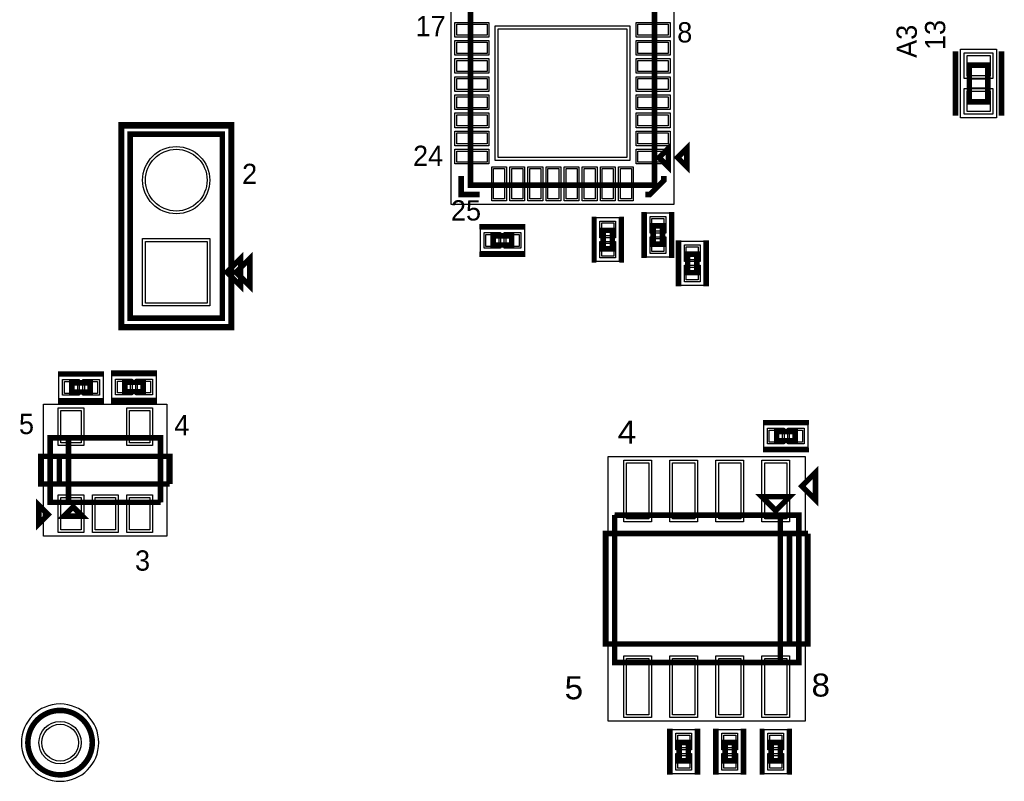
# Model space of a CAD drawing. Extents: x -10 to 137, y -32 to 198.
# Tile 77 of 83: x 81 to 108, y 123 to 144. Entities that reach past the tile are written whole.
import ezdxf

# ---------------------------------------------------------------- set-up
doc = ezdxf.new("R2010")
doc.units = 0
for name, color, linetype in [('PG_ASSEMBLY_TOP', 120, 'CONTINUOUS'), ('PG_DFA_BOUND_TOP', 95, 'CONTINUOUS'), ('PG_PLACE_BOUND_TOP', 23, 'CONTINUOUS'), ('PG_SILKSCREEN_TOP', 7, 'CONTINUOUS'), ('PIN_PASTEMASK_TOP', 212, 'CONTINUOUS'), ('PIN_SOLDERMASK_TOP', 2, 'CONTINUOUS'), ('PIN_TOP', 3, 'CONTINUOUS'), ('VKO_TOP', 243, 'CONTINUOUS')]:
    doc.layers.add(name, color=color, linetype=linetype)

msp = doc.modelspace()

# ---------------------------------------------------------------- linework, layer by layer
at = {"layer": 'PG_ASSEMBLY_TOP', "const_width": 0.1524}
for points in [[(98.41738, 144.997424), (93.33738, 144.997424), (93.33738, 139.917424), (98.41738, 139.917424), (98.41738, 144.997424)], [(107.103926, 143.23187), (107.103926, 142.21587), (107.611926, 142.21587), (107.611926, 143.23187), (107.103926, 143.23187)], [(83.94827, 141.32687), (83.94827, 136.24687), (86.48827, 136.24687), (86.48827, 141.32687), (83.94827, 141.32687)], [(98.54438, 140.679424), (98.79838, 140.425424), (98.79838, 140.933424), (98.54438, 140.679424)], [(98.381312, 138.799316), (98.381312, 138.291316), (98.635312, 138.291316), (98.635312, 138.799316), (98.381312, 138.799316)], [(94.474538, 138.520424), (93.966538, 138.520424), (93.966538, 138.266424), (94.474538, 138.266424), (94.474538, 138.520424)], [(97.254314, 138.164316), (97.254314, 138.672316), (97.000314, 138.672316), (97.000314, 138.164316), (97.254314, 138.164316)], [(86.61527, 137.51687), (86.99627, 137.89787), (86.99627, 137.13587), (86.61527, 137.51687)], [(99.586034, 137.506202), (99.586034, 138.014202), (99.332034, 138.014202), (99.332034, 137.506202), (99.586034, 137.506202)], [(82.337148, 134.211314), (82.845148, 134.211314), (82.845148, 134.465314), (82.337148, 134.465314), (82.337148, 134.211314)], [(83.797648, 134.223506), (84.305648, 134.223506), (84.305648, 134.477506), (83.797648, 134.477506), (83.797648, 134.223506)], [(101.787452, 132.86994), (102.295452, 132.86994), (102.295452, 133.12394), (101.787452, 133.12394), (101.787452, 132.86994)], [(84.784946, 131.167378), (84.784946, 132.945378), (81.736946, 132.945378), (81.736946, 131.167378), (82.244946, 131.167378), (82.244946, 132.945378)], [(82.244946, 132.945378), (82.244946, 131.167378), (84.784946, 131.167378)], [(101.761544, 130.942334), (102.142544, 131.323334), (101.380544, 131.323334), (101.761544, 130.942334)], [(82.371946, 131.040378), (82.117946, 130.786378), (82.625946, 130.786378), (82.371946, 131.040378)], [(97.316544, 130.815334), (97.316544, 126.751334), (102.396544, 126.751334), (102.396544, 130.815334), (101.888544, 130.815334), (101.888544, 126.751334)], [(101.888544, 126.751334), (101.888544, 130.815334), (97.316544, 130.815334)], [(99.348544, 124.03582), (99.348544, 124.54382), (99.094544, 124.54382), (99.094544, 124.03582), (99.348544, 124.03582)], [(100.618544, 124.03582), (100.618544, 124.54382), (100.364544, 124.54382), (100.364544, 124.03582), (100.618544, 124.03582)], [(101.634544, 124.54382), (101.634544, 124.03582), (101.888544, 124.03582), (101.888544, 124.54382), (101.634544, 124.54382)]]:
    msp.add_lwpolyline(points, dxfattribs=at)
msp.add_lwpolyline([(82.90179, 124.53874, 1), (81.12379, 124.53874, 1), (82.90179, 124.53874)], format="xyb", dxfattribs=at)
at = {"layer": 'PG_DFA_BOUND_TOP'}
for points in [[(98.948748, 145.528792), (98.948748, 139.386056), (92.806012, 139.386056), (92.806012, 145.528792)], [(106.862626, 143.671036), (107.853226, 143.671036), (107.853226, 141.776704), (106.862626, 141.776704)], [(83.77047, 141.50467), (86.66607, 141.50467), (86.66607, 136.06907), (83.77047, 136.06907)], [(98.825812, 139.155424), (98.825812, 137.935208), (98.190812, 137.935208), (98.190812, 139.155424)], [(97.444814, 139.028424), (97.444814, 137.808208), (96.809814, 137.808208), (96.809814, 139.028424)], [(93.61043, 138.710924), (94.830646, 138.710924), (94.830646, 138.075924), (93.61043, 138.075924)], [(99.776534, 137.150094), (99.141534, 137.150094), (99.141534, 138.37031), (99.776534, 138.37031)], [(81.98104, 134.020814), (81.98104, 134.655814), (83.201256, 134.655814), (83.201256, 134.020814)], [(83.44154, 134.033006), (83.44154, 134.668006), (84.661756, 134.668006), (84.661756, 134.033006)], [(84.962746, 130.234182), (81.559146, 130.234182), (81.559146, 133.878574), (84.962746, 133.878574)], [(101.431344, 132.67944), (101.431344, 133.31444), (102.65156, 133.31444), (102.65156, 132.67944)], [(97.138744, 132.435854), (102.574344, 132.435854), (102.574344, 125.130814), (97.138744, 125.130814)], [(99.539044, 123.679712), (98.904044, 123.679712), (98.904044, 124.899928), (99.539044, 124.899928)], [(100.809044, 123.679712), (100.174044, 123.679712), (100.174044, 124.899928), (100.809044, 124.899928)], [(101.444044, 124.899928), (102.079044, 124.899928), (102.079044, 123.679712), (101.444044, 123.679712)]]:
    msp.add_lwpolyline(points, close=True, dxfattribs=at)
msp.add_lwpolyline([(83.07959, 124.53874, 1), (80.94599, 124.53874, 1)], format="xyb", close=True, dxfattribs=at)
at = {"layer": 'PG_PLACE_BOUND_TOP'}
for points in [[(98.41738, 144.997424), (98.41738, 139.917424), (93.33738, 139.917424), (93.33738, 144.997424)], [(107.103926, 143.23187), (107.611926, 143.23187), (107.611926, 142.21587), (107.103926, 142.21587)], [(83.94827, 141.32687), (86.48827, 141.32687), (86.48827, 136.24687), (83.94827, 136.24687)], [(97.254314, 138.672316), (97.254314, 138.164316), (97.000314, 138.164316), (97.000314, 138.672316)], [(98.635312, 138.799316), (98.635312, 138.291316), (98.381312, 138.291316), (98.381312, 138.799316)], [(93.966538, 138.520424), (94.474538, 138.520424), (94.474538, 138.266424), (93.966538, 138.266424)], [(99.586034, 137.506202), (99.586034, 138.014202), (99.332034, 138.014202), (99.332034, 137.506202)], [(82.337148, 134.211314), (82.845148, 134.211314), (82.845148, 134.465314), (82.337148, 134.465314)], [(83.797648, 134.223506), (84.305648, 134.223506), (84.305648, 134.477506), (83.797648, 134.477506)], [(81.736946, 132.945378), (84.784946, 132.945378), (84.784946, 131.167378), (81.736946, 131.167378)], [(101.787452, 132.86994), (102.295452, 132.86994), (102.295452, 133.12394), (101.787452, 133.12394)], [(97.316544, 130.815334), (97.316544, 126.751334), (102.396544, 126.751334), (102.396544, 130.815334)], [(99.348544, 124.03582), (99.348544, 124.54382), (99.094544, 124.54382), (99.094544, 124.03582)], [(100.618544, 124.03582), (100.618544, 124.54382), (100.364544, 124.54382), (100.364544, 124.03582)], [(101.634544, 124.54382), (101.634544, 124.03582), (101.888544, 124.03582), (101.888544, 124.54382)]]:
    msp.add_lwpolyline(points, close=True, dxfattribs=at)
msp.add_lwpolyline([(82.90179, 124.53874, 1), (81.12379, 124.53874, 1)], format="xyb", close=True, dxfattribs=at)
at = {"layer": 'PG_SILKSCREEN_TOP'}
for points, const_width in [([(106.722926, 143.61287), (106.722926, 141.83487)], 0.1524), ([(107.992926, 143.61287), (107.992926, 141.83487)], 0.1524), ([(83.69427, 141.58087), (83.69427, 135.99287), (86.74227, 135.99287), (86.74227, 141.58087), (83.69427, 141.58087)], 0.1524), ([(99.05238, 140.679424), (99.30638, 140.425424), (99.30638, 140.933424), (99.05238, 140.679424)], 0.1524), ([(93.08338, 140.171424), (93.08338, 139.663424), (93.59138, 139.663424)], 0.1524), ([(98.67138, 140.171424), (98.67138, 140.044424), (98.29038, 139.663424), (98.16338, 139.663424)], 0.1524), ([(96.746314, 137.783316), (96.746314, 139.053316)], 0.127), ([(97.508314, 137.783316), (97.508314, 139.053316)], 0.127), ([(98.127312, 139.180316), (98.127312, 137.910316)], 0.1524), ([(98.889312, 139.180316), (98.889312, 137.910316)], 0.1524), ([(94.855538, 138.774424), (93.585538, 138.774424)], 0.1524), ([(99.078034, 137.125202), (99.078034, 138.395202)], 0.1524), ([(99.840034, 137.125202), (99.840034, 138.395202)], 0.1524), ([(86.86927, 137.51687), (87.25027, 137.89787), (87.25027, 137.13587), (86.86927, 137.51687)], 0.1524), ([(94.855538, 138.012424), (93.585538, 138.012424)], 0.1524), ([(81.956148, 134.719314), (83.226148, 134.719314)], 0.127), ([(83.416648, 134.731506), (84.686648, 134.731506)], 0.1524), ([(81.956148, 133.957314), (83.226148, 133.957314)], 0.127), ([(83.416648, 133.969506), (84.686648, 133.969506)], 0.1524), ([(101.406452, 133.37794), (102.676452, 133.37794)], 0.127), ([(101.406452, 132.61594), (102.676452, 132.61594)], 0.127), ([(85.038946, 131.675378), (85.038946, 132.437378), (81.482946, 132.437378), (81.482946, 131.675378), (81.990946, 131.675378), (81.990946, 132.437378)], 0.1524), ([(81.990946, 132.437378), (81.990946, 131.675378), (85.038946, 131.675378)], 0.1524), ([(102.479602, 131.614164), (102.860602, 131.233164), (102.860602, 131.995164), (102.479602, 131.614164)], 0.1524), ([(81.682844, 130.831082), (81.428844, 131.085082), (81.428844, 130.577082), (81.682844, 130.831082)], 0.1524), ([(102.650544, 130.307334), (102.650544, 127.259334), (97.062544, 127.259334), (97.062544, 130.307334), (102.142544, 130.307334), (102.142544, 127.259334)], 0.1524), ([(102.142544, 127.259334), (102.142544, 130.307334), (102.650544, 130.307334)], 0.1524), ([(98.840544, 123.65482), (98.840544, 124.92482)], 0.1524), ([(99.602544, 123.65482), (99.602544, 124.92482)], 0.1524), ([(100.110544, 123.65482), (100.110544, 124.92482)], 0.1524), ([(100.872544, 123.65482), (100.872544, 124.92482)], 0.1524), ([(101.380544, 124.92482), (101.380544, 123.65482)], 0.127), ([(102.142544, 124.92482), (102.142544, 123.65482)], 0.127)]:
    msp.add_lwpolyline(points, dxfattribs=dict(at, const_width=const_width))
at = {"layer": 'PG_SILKSCREEN_TOP', "const_width": 0.1524}
msp.add_lwpolyline([(82.90179, 124.53874, 1), (81.12379, 124.53874, 1), (82.90179, 124.53874)], format="xyb", dxfattribs=at)
at = {"layer": 'PIN_PASTEMASK_TOP'}
for points in [[(93.796612, 144.359884), (93.796612, 144.055084), (92.958412, 144.055084), (92.958412, 144.359884)], [(98.796348, 144.359884), (98.796348, 144.055084), (97.958148, 144.055084), (97.958148, 144.359884)], [(97.65538, 144.235424), (97.65538, 140.679424), (94.09938, 140.679424), (94.09938, 144.235424)], [(93.796612, 143.859758), (93.796612, 143.554958), (92.958412, 143.554958), (92.958412, 143.859758)], [(98.796348, 143.859758), (98.796348, 143.554958), (97.958148, 143.554958), (97.958148, 143.859758)], [(107.040426, 143.493236), (107.675426, 143.493236), (107.675426, 142.934436), (107.040426, 142.934436)], [(93.796612, 143.359886), (93.796612, 143.055086), (92.958412, 143.055086), (92.958412, 143.359886)], [(98.796348, 143.359886), (98.796348, 143.055086), (97.958148, 143.055086), (97.958148, 143.359886)], [(93.796612, 142.85976), (93.796612, 142.55496), (92.958412, 142.55496), (92.958412, 142.85976)], [(98.796348, 142.85976), (98.796348, 142.55496), (97.958148, 142.55496), (97.958148, 142.85976)], [(107.040426, 142.513304), (107.675426, 142.513304), (107.675426, 141.954504), (107.040426, 141.954504)], [(93.796612, 142.359888), (93.796612, 142.055088), (92.958412, 142.055088), (92.958412, 142.359888)], [(98.796348, 142.359888), (98.796348, 142.055088), (97.958148, 142.055088), (97.958148, 142.359888)], [(93.796612, 141.859762), (93.796612, 141.554962), (92.958412, 141.554962), (92.958412, 141.859762)], [(98.796348, 141.859762), (98.796348, 141.554962), (97.958148, 141.554962), (97.958148, 141.859762)], [(93.796612, 141.35989), (93.796612, 141.05509), (92.958412, 141.05509), (92.958412, 141.35989)], [(98.796348, 141.35989), (98.796348, 141.05509), (97.958148, 141.05509), (97.958148, 141.35989)], [(93.796612, 140.859764), (93.796612, 140.554964), (92.958412, 140.554964), (92.958412, 140.859764)], [(98.796348, 140.859764), (98.796348, 140.554964), (97.958148, 140.554964), (97.958148, 140.859764)], [(93.97492, 140.376656), (94.27972, 140.376656), (94.27972, 139.538456), (93.97492, 139.538456)], [(94.475046, 140.376656), (94.779846, 140.376656), (94.779846, 139.538456), (94.475046, 139.538456)], [(94.974918, 140.376656), (95.279718, 140.376656), (95.279718, 139.538456), (94.974918, 139.538456)], [(95.475044, 140.376656), (95.779844, 140.376656), (95.779844, 139.538456), (95.475044, 139.538456)], [(95.974916, 140.376656), (96.279716, 140.376656), (96.279716, 139.538456), (95.974916, 139.538456)], [(96.475042, 140.376656), (96.779842, 140.376656), (96.779842, 139.538456), (96.475042, 139.538456)], [(96.974914, 140.376656), (97.279714, 140.376656), (97.279714, 139.538456), (96.974914, 139.538456)], [(97.47504, 140.376656), (97.77984, 140.376656), (97.77984, 139.538456), (97.47504, 139.538456)], [(97.292414, 138.520424), (96.962214, 138.520424), (96.962214, 138.876024), (97.292414, 138.876024)], [(98.343212, 139.003024), (98.673412, 139.003024), (98.673412, 138.647424), (98.343212, 138.647424)], [(94.11843, 138.558524), (94.11843, 138.228324), (93.76283, 138.228324), (93.76283, 138.558524)], [(94.678246, 138.558524), (94.678246, 138.228324), (94.322646, 138.228324), (94.322646, 138.558524)], [(97.292414, 137.960608), (96.962214, 137.960608), (96.962214, 138.316208), (97.292414, 138.316208)], [(98.343212, 138.443208), (98.673412, 138.443208), (98.673412, 138.087608), (98.343212, 138.087608)], [(99.624134, 137.86231), (99.293934, 137.86231), (99.293934, 138.21791), (99.624134, 138.21791)], [(99.624134, 137.302494), (99.293934, 137.302494), (99.293934, 137.658094), (99.624134, 137.658094)], [(82.13344, 134.173214), (82.13344, 134.503414), (82.48904, 134.503414), (82.48904, 134.173214)], [(82.693256, 134.173214), (82.693256, 134.503414), (83.048856, 134.503414), (83.048856, 134.173214)], [(83.59394, 134.185406), (83.59394, 134.515606), (83.94954, 134.515606), (83.94954, 134.185406)], [(84.153756, 134.185406), (84.153756, 134.515606), (84.509356, 134.515606), (84.509356, 134.185406)], [(82.590386, 132.811774), (82.031586, 132.811774), (82.031586, 133.700774), (82.590386, 133.700774)], [(84.490306, 132.811774), (83.931506, 132.811774), (83.931506, 133.700774), (84.490306, 133.700774)], [(101.583744, 132.83184), (101.583744, 133.16204), (101.939344, 133.16204), (101.939344, 132.83184)], [(102.14356, 132.83184), (102.14356, 133.16204), (102.49916, 133.16204), (102.49916, 132.83184)], [(97.646744, 132.258054), (98.256344, 132.258054), (98.256344, 130.708654), (97.646744, 130.708654)], [(98.916744, 132.258054), (99.526344, 132.258054), (99.526344, 130.708654), (98.916744, 130.708654)], [(100.186744, 132.258054), (100.796344, 132.258054), (100.796344, 130.708654), (100.186744, 130.708654)], [(101.456744, 132.258054), (102.066344, 132.258054), (102.066344, 130.708654), (101.456744, 130.708654)], [(82.590386, 130.411982), (82.031586, 130.411982), (82.031586, 131.300982), (82.590386, 131.300982)], [(83.540346, 130.411982), (82.981546, 130.411982), (82.981546, 131.300982), (83.540346, 131.300982)], [(84.490306, 130.411982), (83.931506, 130.411982), (83.931506, 131.300982), (84.490306, 131.300982)], [(97.646744, 126.858014), (98.256344, 126.858014), (98.256344, 125.308614), (97.646744, 125.308614)], [(98.916744, 126.858014), (99.526344, 126.858014), (99.526344, 125.308614), (98.916744, 125.308614)], [(100.186744, 126.858014), (100.796344, 126.858014), (100.796344, 125.308614), (100.186744, 125.308614)], [(101.456744, 126.858014), (102.066344, 126.858014), (102.066344, 125.308614), (101.456744, 125.308614)], [(99.386644, 124.391928), (99.056444, 124.391928), (99.056444, 124.747528), (99.386644, 124.747528)], [(100.656644, 124.391928), (100.326444, 124.391928), (100.326444, 124.747528), (100.656644, 124.747528)], [(101.596444, 124.747528), (101.926644, 124.747528), (101.926644, 124.391928), (101.596444, 124.391928)], [(99.386644, 123.832112), (99.056444, 123.832112), (99.056444, 124.187712), (99.386644, 124.187712)], [(100.656644, 123.832112), (100.326444, 123.832112), (100.326444, 124.187712), (100.656644, 124.187712)], [(101.596444, 124.187712), (101.926644, 124.187712), (101.926644, 123.832112), (101.596444, 123.832112)]]:
    msp.add_lwpolyline(points, close=True, dxfattribs=at)
at = {"layer": 'PIN_SOLDERMASK_TOP'}
for points in [[(93.847412, 144.410684), (93.847412, 144.004284), (92.907612, 144.004284), (92.907612, 144.410684)], [(97.73158, 144.311624), (97.73158, 140.603224), (94.02318, 140.603224), (94.02318, 144.311624)], [(98.847148, 144.410684), (98.847148, 144.004284), (97.907348, 144.004284), (97.907348, 144.410684)], [(93.847412, 143.910558), (93.847412, 143.504158), (92.907612, 143.504158), (92.907612, 143.910558)], [(98.847148, 143.910558), (98.847148, 143.504158), (97.907348, 143.504158), (97.907348, 143.910558)], [(106.964226, 143.569436), (107.751626, 143.569436), (107.751626, 142.858236), (106.964226, 142.858236)], [(93.847412, 143.410686), (93.847412, 143.004286), (92.907612, 143.004286), (92.907612, 143.410686)], [(98.847148, 143.410686), (98.847148, 143.004286), (97.907348, 143.004286), (97.907348, 143.410686)], [(93.847412, 142.91056), (93.847412, 142.50416), (92.907612, 142.50416), (92.907612, 142.91056)], [(98.847148, 142.91056), (98.847148, 142.50416), (97.907348, 142.50416), (97.907348, 142.91056)], [(93.847412, 142.410688), (93.847412, 142.004288), (92.907612, 142.004288), (92.907612, 142.410688)], [(98.847148, 142.410688), (98.847148, 142.004288), (97.907348, 142.004288), (97.907348, 142.410688)], [(106.964226, 142.589504), (107.751626, 142.589504), (107.751626, 141.878304), (106.964226, 141.878304)], [(93.847412, 141.910562), (93.847412, 141.504162), (92.907612, 141.504162), (92.907612, 141.910562)], [(98.847148, 141.910562), (98.847148, 141.504162), (97.907348, 141.504162), (97.907348, 141.910562)], [(93.847412, 141.41069), (93.847412, 141.00429), (92.907612, 141.00429), (92.907612, 141.41069)], [(98.847148, 141.41069), (98.847148, 141.00429), (97.907348, 141.00429), (97.907348, 141.41069)], [(93.847412, 140.910564), (93.847412, 140.504164), (92.907612, 140.504164), (92.907612, 140.910564)], [(98.847148, 140.910564), (98.847148, 140.504164), (97.907348, 140.504164), (97.907348, 140.910564)], [(93.92412, 140.427456), (94.33052, 140.427456), (94.33052, 139.487656), (93.92412, 139.487656)], [(94.424246, 140.427456), (94.830646, 140.427456), (94.830646, 139.487656), (94.424246, 139.487656)], [(94.924118, 140.427456), (95.330518, 140.427456), (95.330518, 139.487656), (94.924118, 139.487656)], [(95.424244, 140.427456), (95.830644, 140.427456), (95.830644, 139.487656), (95.424244, 139.487656)], [(95.924116, 140.427456), (96.330516, 140.427456), (96.330516, 139.487656), (95.924116, 139.487656)], [(96.424242, 140.427456), (96.830642, 140.427456), (96.830642, 139.487656), (96.424242, 139.487656)], [(96.924114, 140.427456), (97.330514, 140.427456), (97.330514, 139.487656), (96.924114, 139.487656)], [(97.42424, 140.427456), (97.83064, 140.427456), (97.83064, 139.487656), (97.42424, 139.487656)], [(97.343214, 138.469624), (96.911414, 138.469624), (96.911414, 138.926824), (97.343214, 138.926824)], [(98.292412, 139.053824), (98.724212, 139.053824), (98.724212, 138.596624), (98.292412, 138.596624)], [(94.16923, 138.609324), (94.16923, 138.177524), (93.71203, 138.177524), (93.71203, 138.609324)], [(94.729046, 138.609324), (94.729046, 138.177524), (94.271846, 138.177524), (94.271846, 138.609324)], [(84.29117, 138.44397), (86.14537, 138.44397), (86.14537, 136.58977), (84.29117, 136.58977)], [(97.343214, 137.909808), (96.911414, 137.909808), (96.911414, 138.367008), (97.343214, 138.367008)], [(98.292412, 138.494008), (98.724212, 138.494008), (98.724212, 138.036808), (98.292412, 138.036808)], [(99.674934, 137.81151), (99.243134, 137.81151), (99.243134, 138.26871), (99.674934, 138.26871)], [(99.674934, 137.251694), (99.243134, 137.251694), (99.243134, 137.708894), (99.674934, 137.708894)], [(82.08264, 134.122414), (82.08264, 134.554214), (82.53984, 134.554214), (82.53984, 134.122414)], [(82.642456, 134.122414), (82.642456, 134.554214), (83.099656, 134.554214), (83.099656, 134.122414)], [(83.54314, 134.134606), (83.54314, 134.566406), (84.00034, 134.566406), (84.00034, 134.134606)], [(84.102956, 134.134606), (84.102956, 134.566406), (84.560156, 134.566406), (84.560156, 134.134606)], [(82.666586, 132.735574), (81.955386, 132.735574), (81.955386, 133.776974), (82.666586, 133.776974)], [(84.566506, 132.735574), (83.855306, 132.735574), (83.855306, 133.776974), (84.566506, 133.776974)], [(101.532944, 132.78104), (101.532944, 133.21284), (101.990144, 133.21284), (101.990144, 132.78104)], [(102.09276, 132.78104), (102.09276, 133.21284), (102.54996, 133.21284), (102.54996, 132.78104)], [(97.570544, 132.334254), (98.332544, 132.334254), (98.332544, 130.632454), (97.570544, 130.632454)], [(98.840544, 132.334254), (99.602544, 132.334254), (99.602544, 130.632454), (98.840544, 130.632454)], [(100.110544, 132.334254), (100.872544, 132.334254), (100.872544, 130.632454), (100.110544, 130.632454)], [(101.380544, 132.334254), (102.142544, 132.334254), (102.142544, 130.632454), (101.380544, 130.632454)], [(82.666586, 130.335782), (81.955386, 130.335782), (81.955386, 131.377182), (82.666586, 131.377182)], [(83.616546, 130.335782), (82.905346, 130.335782), (82.905346, 131.377182), (83.616546, 131.377182)], [(84.566506, 130.335782), (83.855306, 130.335782), (83.855306, 131.377182), (84.566506, 131.377182)], [(97.570544, 126.934214), (98.332544, 126.934214), (98.332544, 125.232414), (97.570544, 125.232414)], [(98.840544, 126.934214), (99.602544, 126.934214), (99.602544, 125.232414), (98.840544, 125.232414)], [(100.110544, 126.934214), (100.872544, 126.934214), (100.872544, 125.232414), (100.110544, 125.232414)], [(101.380544, 126.934214), (102.142544, 126.934214), (102.142544, 125.232414), (101.380544, 125.232414)], [(99.437444, 124.341128), (99.005644, 124.341128), (99.005644, 124.798328), (99.437444, 124.798328)], [(100.707444, 124.341128), (100.275644, 124.341128), (100.275644, 124.798328), (100.707444, 124.798328)], [(101.545644, 124.798328), (101.977444, 124.798328), (101.977444, 124.341128), (101.545644, 124.341128)], [(99.437444, 123.781312), (99.005644, 123.781312), (99.005644, 124.238512), (99.437444, 124.238512)], [(100.707444, 123.781312), (100.275644, 123.781312), (100.275644, 124.238512), (100.707444, 124.238512)], [(101.545644, 124.238512), (101.977444, 124.238512), (101.977444, 123.781312), (101.545644, 123.781312)]]:
    msp.add_lwpolyline(points, close=True, dxfattribs=at)
for centre, radius in [((85.21827, 140.05687), 0.9271), ((82.01279, 124.53874), 0.5842)]:
    msp.add_circle(centre, radius, dxfattribs=at)
at = {"layer": 'PIN_TOP'}
for points in [[(93.796612, 144.359884), (93.796612, 144.055084), (92.958412, 144.055084), (92.958412, 144.359884)], [(98.796348, 144.359884), (98.796348, 144.055084), (97.958148, 144.055084), (97.958148, 144.359884)], [(97.65538, 144.235424), (97.65538, 140.679424), (94.09938, 140.679424), (94.09938, 144.235424)], [(93.796612, 143.859758), (93.796612, 143.554958), (92.958412, 143.554958), (92.958412, 143.859758)], [(98.796348, 143.859758), (98.796348, 143.554958), (97.958148, 143.554958), (97.958148, 143.859758)], [(107.040426, 143.493236), (107.675426, 143.493236), (107.675426, 142.934436), (107.040426, 142.934436)], [(93.796612, 143.359886), (93.796612, 143.055086), (92.958412, 143.055086), (92.958412, 143.359886)], [(98.796348, 143.359886), (98.796348, 143.055086), (97.958148, 143.055086), (97.958148, 143.359886)], [(93.796612, 142.85976), (93.796612, 142.55496), (92.958412, 142.55496), (92.958412, 142.85976)], [(98.796348, 142.85976), (98.796348, 142.55496), (97.958148, 142.55496), (97.958148, 142.85976)], [(107.040426, 142.513304), (107.675426, 142.513304), (107.675426, 141.954504), (107.040426, 141.954504)], [(93.796612, 142.359888), (93.796612, 142.055088), (92.958412, 142.055088), (92.958412, 142.359888)], [(98.796348, 142.359888), (98.796348, 142.055088), (97.958148, 142.055088), (97.958148, 142.359888)], [(93.796612, 141.859762), (93.796612, 141.554962), (92.958412, 141.554962), (92.958412, 141.859762)], [(98.796348, 141.859762), (98.796348, 141.554962), (97.958148, 141.554962), (97.958148, 141.859762)], [(93.796612, 141.35989), (93.796612, 141.05509), (92.958412, 141.05509), (92.958412, 141.35989)], [(98.796348, 141.35989), (98.796348, 141.05509), (97.958148, 141.05509), (97.958148, 141.35989)], [(93.796612, 140.859764), (93.796612, 140.554964), (92.958412, 140.554964), (92.958412, 140.859764)], [(98.796348, 140.859764), (98.796348, 140.554964), (97.958148, 140.554964), (97.958148, 140.859764)], [(93.97492, 140.376656), (94.27972, 140.376656), (94.27972, 139.538456), (93.97492, 139.538456)], [(94.475046, 140.376656), (94.779846, 140.376656), (94.779846, 139.538456), (94.475046, 139.538456)], [(94.974918, 140.376656), (95.279718, 140.376656), (95.279718, 139.538456), (94.974918, 139.538456)], [(95.475044, 140.376656), (95.779844, 140.376656), (95.779844, 139.538456), (95.475044, 139.538456)], [(95.974916, 140.376656), (96.279716, 140.376656), (96.279716, 139.538456), (95.974916, 139.538456)], [(96.475042, 140.376656), (96.779842, 140.376656), (96.779842, 139.538456), (96.475042, 139.538456)], [(96.974914, 140.376656), (97.279714, 140.376656), (97.279714, 139.538456), (96.974914, 139.538456)], [(97.47504, 140.376656), (97.77984, 140.376656), (97.77984, 139.538456), (97.47504, 139.538456)], [(97.292414, 138.520424), (96.962214, 138.520424), (96.962214, 138.876024), (97.292414, 138.876024)], [(98.343212, 139.003024), (98.673412, 139.003024), (98.673412, 138.647424), (98.343212, 138.647424)], [(84.36737, 138.36777), (86.06917, 138.36777), (86.06917, 136.66597), (84.36737, 136.66597)], [(94.11843, 138.558524), (94.11843, 138.228324), (93.76283, 138.228324), (93.76283, 138.558524)], [(94.678246, 138.558524), (94.678246, 138.228324), (94.322646, 138.228324), (94.322646, 138.558524)], [(97.292414, 137.960608), (96.962214, 137.960608), (96.962214, 138.316208), (97.292414, 138.316208)], [(98.343212, 138.443208), (98.673412, 138.443208), (98.673412, 138.087608), (98.343212, 138.087608)], [(99.624134, 137.86231), (99.293934, 137.86231), (99.293934, 138.21791), (99.624134, 138.21791)], [(99.624134, 137.302494), (99.293934, 137.302494), (99.293934, 137.658094), (99.624134, 137.658094)], [(82.13344, 134.173214), (82.13344, 134.503414), (82.48904, 134.503414), (82.48904, 134.173214)], [(82.693256, 134.173214), (82.693256, 134.503414), (83.048856, 134.503414), (83.048856, 134.173214)], [(83.59394, 134.185406), (83.59394, 134.515606), (83.94954, 134.515606), (83.94954, 134.185406)], [(84.153756, 134.185406), (84.153756, 134.515606), (84.509356, 134.515606), (84.509356, 134.185406)], [(82.590386, 132.811774), (82.031586, 132.811774), (82.031586, 133.700774), (82.590386, 133.700774)], [(84.490306, 132.811774), (83.931506, 132.811774), (83.931506, 133.700774), (84.490306, 133.700774)], [(101.583744, 132.83184), (101.583744, 133.16204), (101.939344, 133.16204), (101.939344, 132.83184)], [(102.14356, 132.83184), (102.14356, 133.16204), (102.49916, 133.16204), (102.49916, 132.83184)], [(97.646744, 132.258054), (98.256344, 132.258054), (98.256344, 130.708654), (97.646744, 130.708654)], [(98.916744, 132.258054), (99.526344, 132.258054), (99.526344, 130.708654), (98.916744, 130.708654)], [(100.186744, 132.258054), (100.796344, 132.258054), (100.796344, 130.708654), (100.186744, 130.708654)], [(101.456744, 132.258054), (102.066344, 132.258054), (102.066344, 130.708654), (101.456744, 130.708654)], [(82.590386, 130.411982), (82.031586, 130.411982), (82.031586, 131.300982), (82.590386, 131.300982)], [(83.540346, 130.411982), (82.981546, 130.411982), (82.981546, 131.300982), (83.540346, 131.300982)], [(84.490306, 130.411982), (83.931506, 130.411982), (83.931506, 131.300982), (84.490306, 131.300982)], [(97.646744, 126.858014), (98.256344, 126.858014), (98.256344, 125.308614), (97.646744, 125.308614)], [(98.916744, 126.858014), (99.526344, 126.858014), (99.526344, 125.308614), (98.916744, 125.308614)], [(100.186744, 126.858014), (100.796344, 126.858014), (100.796344, 125.308614), (100.186744, 125.308614)], [(101.456744, 126.858014), (102.066344, 126.858014), (102.066344, 125.308614), (101.456744, 125.308614)], [(99.386644, 124.391928), (99.056444, 124.391928), (99.056444, 124.747528), (99.386644, 124.747528)], [(100.656644, 124.391928), (100.326444, 124.391928), (100.326444, 124.747528), (100.656644, 124.747528)], [(101.596444, 124.747528), (101.926644, 124.747528), (101.926644, 124.391928), (101.596444, 124.391928)], [(99.386644, 123.832112), (99.056444, 123.832112), (99.056444, 124.187712), (99.386644, 124.187712)], [(100.656644, 123.832112), (100.326444, 123.832112), (100.326444, 124.187712), (100.656644, 124.187712)], [(101.596444, 124.187712), (101.926644, 124.187712), (101.926644, 123.832112), (101.596444, 123.832112)]]:
    msp.add_lwpolyline(points, close=True, dxfattribs=at)
for centre, radius in [((85.21827, 140.05687), 0.8509), ((82.01279, 124.53874), 0.508)]:
    msp.add_circle(centre, radius, dxfattribs=at)
at = {"layer": 'VKO_TOP'}
msp.add_lwpolyline([(107.103926, 142.85087), (107.611926, 142.85087), (107.611926, 142.59687), (107.103926, 142.59687)], close=True, dxfattribs=at)

# ---------------------------------------------------------------- texts
at = {"layer": 'PG_SILKSCREEN_TOP'}
for s, p in [('17', (91.822778, 144.029176)), ('8', (99.04349, 143.856456)), ('24', (91.753182, 140.449554)), ('2', (87.03564, 139.95019)), ('25', (92.798138, 138.943588)), ('5', (80.877664, 133.05155)), ('4', (85.164168, 133.019038)), ('3', (84.08035, 129.283714))]:
    msp.add_text(s, height=0.5588, dxfattribs=at).set_placement(p)
for s, p in [('13', (106.438954, 143.645636)), ('A3', (105.654602, 143.42999))]:
    msp.add_text(s, height=0.5588, rotation=90, dxfattribs=at).set_placement(p)
at = {"layer": 'PG_SILKSCREEN_TOP', "width": 1.08}
for s, p in [('4', (97.401126, 132.790692)), ('5', (95.935292, 125.73508)), ('8', (102.748842, 125.809756))]:
    msp.add_text(s, height=0.635, dxfattribs=at).set_placement(p)

doc.saveas('drawing.dxf')
